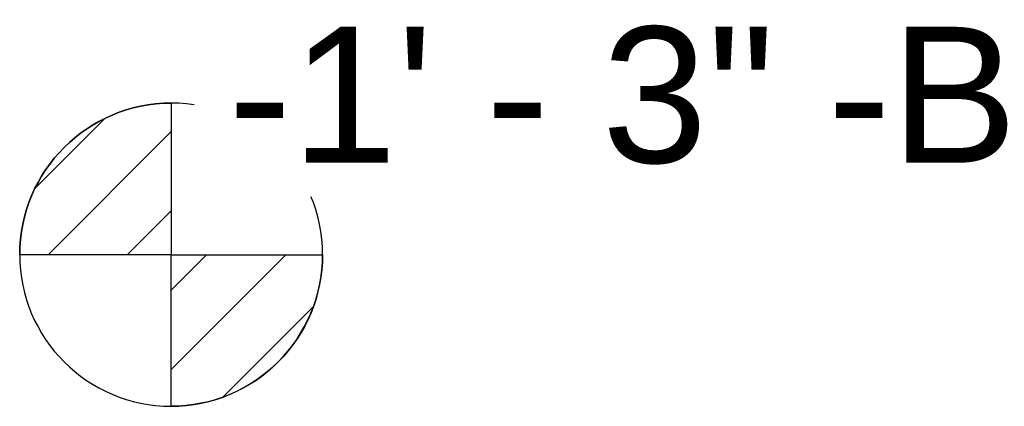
# Model space of a CAD drawing. Header units: inches. Extents: x -4126 to -1814, y 9773 to 12338.
# Tile 72 of 113: x -3640 to -3575, y 11917 to 11943. Entities that reach past the tile are written whole.
import ezdxf

# ---------------------------------------------------------------- set-up
doc = ezdxf.new("R2010")
doc.units = ezdxf.units.IN
doc.header["$MEASUREMENT"] = 0
doc.layers.add('G-ANNO-DIMS', color=111, linetype='Continuous', lineweight=9)
doc.styles.add('Arial_2', font='arial.ttf', dxfattribs={"height": 9.070866})
pattern_1 = [(315, (37.814, 124.242), (0.027577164, 0.027577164), [])]

# ---------------------------------------------------------------- blocks, each defined once
blk = doc.blocks.new('Spot Elevations - Símbolo de cota horizontal-V273-FRAMING PLAN - 1ST FLOOR')
at = {"layer": 'G-ANNO-DIMS'}
h = blk.add_hatch(dxfattribs=at)
h.set_pattern_fill('FP_78', color=256, style=0, pattern_type=2)
h.set_pattern_definition(pattern_1)
edge = h.paths.add_edge_path(flags=0)
edge.add_arc((0, 0), 0.1053, 0, 90, ccw=False)
edge.add_line((0.1053, 0), (0, 0))
edge.add_line((0, 0), (0, 0.1053))
h = blk.add_hatch(dxfattribs=at)
h.set_pattern_fill('FP_78', color=256, style=0, pattern_type=2)
h.set_pattern_definition(pattern_1)
edge = h.paths.add_edge_path(flags=0)
edge.add_arc((0, 0), 0.1053, 0, 90, ccw=False)
edge.add_line((0.1053, 0), (0, 0))
edge.add_line((0, 0), (0, 0.1053))
h = blk.add_hatch(dxfattribs=at)
h.set_pattern_fill('FP_78', color=256, style=0, pattern_type=2)
h.set_pattern_definition(pattern_1)
edge = h.paths.add_edge_path(flags=0)
edge.add_arc((0, 0), 0.1053, 180, 270, ccw=False)
edge.add_line((-0.1053, 0), (0, 0))
edge.add_line((0, 0), (0, -0.1053))
h = blk.add_hatch(dxfattribs=at)
h.set_pattern_fill('FP_78', color=256, style=0, pattern_type=2)
h.set_pattern_definition(pattern_1)
edge = h.paths.add_edge_path(flags=0)
edge.add_arc((0, 0), 0.1053, 180, 270, ccw=False)
edge.add_line((-0.1053, 0), (0, 0))
edge.add_line((0, 0), (0, -0.1053))
at = {"layer": 'G-ANNO-DIMS', "lineweight": 30}
for p, q in [((0, 0.1053), (0, 0)), ((0, 0), (-0.1053, 0)), ((0, 0), (0.1053, 0)), ((0, -0.1053), (0, 0))]:
    blk.add_line(p, q, dxfattribs=at)
blk.add_circle((0, 0), 0.1053, dxfattribs=at)
for start, end in [(360, 90), (180, 270)]:
    blk.add_arc((0, 0), 0.1053, start, end, dxfattribs=at)

msp = doc.modelspace()

# ---------------------------------------------------------------- block references
at = {"layer": 'G-ANNO-DIMS', "lineweight": 30, "extrusion": (0, 0, -1), "xscale": 95.99999999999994, "yscale": 95.99999999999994, "zscale": 95.99999999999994, "rotation": 180}
msp.add_blockref('Spot Elevations - Símbolo de cota horizontal-V273-FRAMING PLAN - 1ST FLOOR', (3630.128, 11927.205), dxfattribs=at)

# ---------------------------------------------------------------- next in the draw order: texts
at = {"layer": 'G-ANNO-DIMS', "insert": (-3626.318, 11942.408), "char_height": 9.07087, "width": 62.85656, "attachment_point": 1, "line_spacing_factor": 0.941778, "style": 'Arial_2', "bg_fill": 3, "box_fill_scale": 1.25, "bg_fill_color": 256, "bg_fill_true_color": 13158600, "bg_fill_transparency": 0}
msp.add_mtext('-1\' - 3" -B', dxfattribs=at)

doc.saveas('drawing.dxf')
